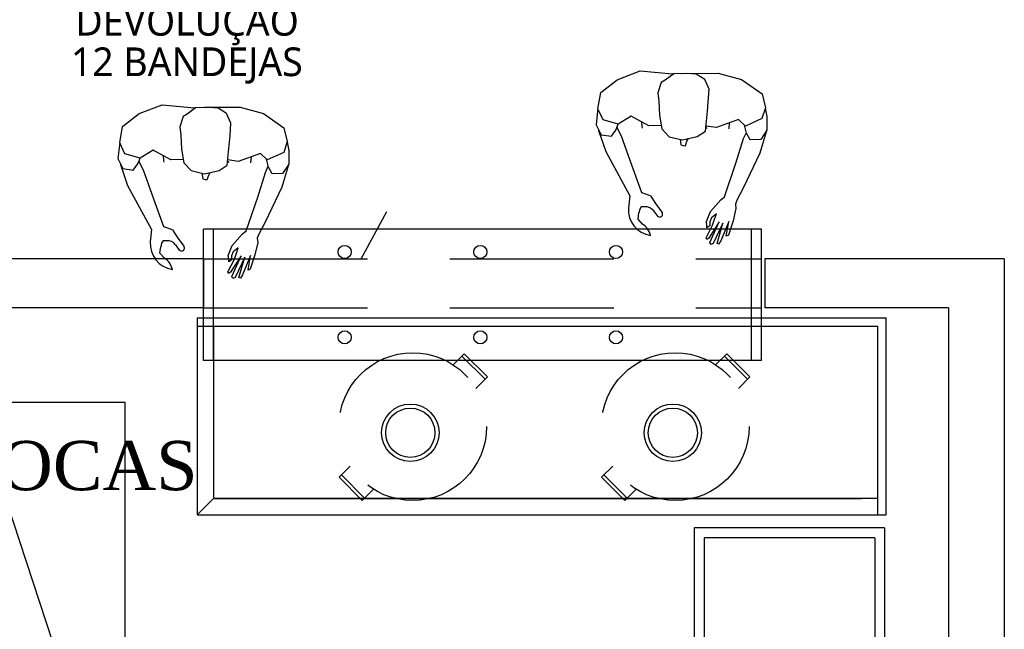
# Model space of a CAD drawing. Header units: millimetres. Extents: x 4 to 3534, y 14 to 98.
# Tile 130 of 161: x 31.14 to 34.14, y 57.44 to 59.3. Entities that reach past the tile are written whole.
import ezdxf

# ---------------------------------------------------------------- set-up
doc = ezdxf.new("R2010")
doc.units = ezdxf.units.MM
doc.header["$MEASUREMENT"] = 0
doc.linetypes.add('Dashed', pattern=[0.75, 0.5, -0.25])
doc.layers.add('Textos', color=7, linetype='Continuous', lineweight=5)
doc.styles.add('TimesNewRoman', font='times.ttf')
doc.styles.add('TrebuchetMS', font='trebuc.ttf')

msp = doc.modelspace()

# ---------------------------------------------------------------- linework, layer by layer
at = {"color": 7}
for p, q in [((32.9635, 59.11761), (33.0341, 59.14459)), ((33.0341, 59.14459), (33.1325, 59.13509)), ((33.1361, 59.13577), (33.1102, 59.11577)), ((33.1754, 59.13659), (33.1361, 59.13577)), ((33.1624, 59.13632), (33.1638, 59.13693)), ((33.1638, 59.13693), (33.2713, 59.13726)), ((33.2045, 59.13412), (33.1754, 59.13659)), ((33.2713, 59.13726), (33.3425, 59.11834)), ((32.9136, 59.07882), (32.9635, 59.11761)), ((33.0978, 59.10913), (33.0875, 59.0778)), ((33.1102, 59.11577), (33.0978, 59.10913)), ((33.1325, 59.13509), (33.1347, 59.13464)), ((33.2302, 59.11822), (33.2045, 59.13412)), ((33.2435, 59.08894), (33.2302, 59.11822)), ((33.3425, 59.11834), (33.4051, 59.07411)), ((32.9048, 59.02883), (32.9136, 59.07882)), ((33.0875, 59.0778), (33.0906, 59.05197)), ((33.2409, 59.04969), (33.2435, 59.08894)), ((33.0906, 59.05197), (33.0925, 59.00932)), ((33.2384, 59.02166), (33.2409, 59.04969)), ((33.4051, 59.07411), (33.4152, 59.03232)), ((31.5065, 59.0142), (31.5771, 59.04117)), ((31.5771, 59.04117), (31.6755, 59.03167)), ((31.6791, 59.03235), (31.6532, 59.01236)), ((31.6755, 59.03167), (31.6777, 59.03122)), ((31.7184, 59.03317), (31.6791, 59.03235)), ((31.7054, 59.0329), (31.7068, 59.03352)), ((31.7068, 59.03352), (31.8143, 59.03385)), ((31.7475, 59.03071), (31.7184, 59.03317)), ((31.7732, 59.0148), (31.7475, 59.03071)), ((31.8143, 59.03385), (31.8855, 59.01493)), ((32.904, 59.02203), (32.8991, 58.98055)), ((32.9056, 59.02712), (32.904, 59.02203)), ((32.9204, 58.99533), (32.9048, 59.02883)), ((33.2324, 58.96112), (33.2384, 59.02166)), ((33.4152, 59.03232), (33.4046, 58.99903)), ((33.4149, 59.03111), (33.42, 59.00559)), ((31.4566, 58.9754), (31.5065, 59.0142)), ((31.6408, 59.00572), (31.6305, 58.97438)), ((31.6532, 59.01236), (31.6408, 59.00572)), ((31.7865, 58.98553), (31.7732, 59.0148)), ((31.8855, 59.01493), (31.9481, 58.9707)), ((32.9666, 58.98201), (32.9204, 58.99533)), ((33.0064, 59.00673), (32.9666, 58.98201)), ((33.0604, 58.97712), (33.0064, 59.00673)), ((33.0375, 58.98964), (33.0384, 58.97578)), ((33.0925, 59.00932), (33.1001, 58.96774)), ((33.3333, 58.99623), (33.2659, 58.97175)), ((33.3047, 58.96827), (33.3059, 58.98628)), ((33.3544, 58.97647), (33.3333, 58.99623)), ((33.4046, 58.99903), (33.3544, 58.97647)), ((33.42, 59.00559), (33.4198, 58.96384)), ((31.4478, 58.92541), (31.4566, 58.9754)), ((31.6305, 58.97438), (31.6336, 58.94855)), ((31.7839, 58.94628), (31.7865, 58.98553)), ((31.9481, 58.9707), (31.9582, 58.92891)), ((32.8991, 58.98055), (32.9146, 58.95014)), ((32.9071, 58.96489), (32.9071, 58.96254)), ((32.9071, 58.96254), (32.9288, 58.89927)), ((32.946, 58.94541), (32.9596, 58.96438)), ((32.9596, 58.96438), (32.9666, 58.98202)), ((32.9767, 58.94579), (32.963, 58.97293)), ((33.0384, 58.97578), (33.0396, 58.9703)), ((33.0983, 58.97766), (33.0604, 58.97712)), ((33.1001, 58.96774), (33.1223, 58.94401)), ((33.2076, 58.94448), (33.2324, 58.96112)), ((33.2337, 58.97431), (33.2362, 58.96879)), ((33.2659, 58.97175), (33.2339, 58.97659)), ((33.3489, 58.93869), (33.3573, 58.95729)), ((33.3579, 58.955), (33.3516, 58.97906)), ((33.4177, 58.95837), (33.3987, 58.89423)), ((33.4198, 58.96384), (33.4009, 58.93549)), ((33.4176, 58.96049), (33.4177, 58.95837)), ((31.6336, 58.94855), (31.6356, 58.9059)), ((31.7815, 58.91825), (31.7839, 58.94628)), ((31.9582, 58.92891), (31.9476, 58.89562)), ((31.9579, 58.9277), (31.963, 58.90218)), ((32.9146, 58.95014), (32.946, 58.94541)), ((33.0036, 58.87106), (32.9767, 58.94579)), ((33.1223, 58.94401), (33.1626, 58.93473)), ((33.1553, 58.93642), (33.158, 58.91905)), ((33.1626, 58.93473), (33.2076, 58.94448)), ((33.1715, 58.9167), (33.1761, 58.93013)), ((33.1761, 58.93013), (33.1808, 58.93868)), ((33.3251, 58.8629), (33.3489, 58.93869)), ((33.3691, 58.93454), (33.3579, 58.955)), ((33.4009, 58.93549), (33.3691, 58.93454)), ((31.447, 58.91861), (31.4421, 58.87713)), ((31.4486, 58.9237), (31.447, 58.91861)), ((31.4634, 58.89192), (31.4478, 58.92541)), ((31.5494, 58.90332), (31.5096, 58.87859)), ((31.6034, 58.8737), (31.5494, 58.90332)), ((31.6356, 58.9059), (31.6431, 58.86433)), ((31.7754, 58.8577), (31.7815, 58.91825)), ((31.9476, 58.89562), (31.8974, 58.87306)), ((31.963, 58.90218), (31.9628, 58.86042)), ((32.9288, 58.89927), (33.0017, 58.76438)), ((33.158, 58.91905), (33.1647, 58.91676)), ((33.1647, 58.91676), (33.1715, 58.9167)), ((31.4421, 58.87713), (31.4576, 58.84672)), ((31.5096, 58.87859), (31.4634, 58.89192)), ((31.5026, 58.86096), (31.5096, 58.8786)), ((31.5197, 58.84237), (31.506, 58.86952)), ((31.5805, 58.88622), (31.5814, 58.87237)), ((31.5814, 58.87237), (31.5826, 58.86688)), ((31.6413, 58.87425), (31.6034, 58.8737)), ((31.7767, 58.87089), (31.7792, 58.86538)), ((31.8089, 58.86833), (31.7769, 58.87317)), ((31.8763, 58.89282), (31.8089, 58.86833)), ((31.8477, 58.86485), (31.8489, 58.88286)), ((31.8974, 58.87306), (31.8763, 58.89282)), ((31.9009, 58.85159), (31.8946, 58.87565)), ((33.0389, 58.77277), (33.0036, 58.87106)), ((33.3987, 58.89423), (33.3476, 58.78744)), ((31.4501, 58.86148), (31.4501, 58.85913)), ((31.4501, 58.85913), (31.4718, 58.79586)), ((31.4576, 58.84672), (31.489, 58.84199)), ((31.489, 58.84199), (31.5026, 58.86096)), ((31.5466, 58.76765), (31.5197, 58.84237)), ((31.6431, 58.86433), (31.6653, 58.84059)), ((31.6653, 58.84059), (31.7056, 58.83131)), ((31.7056, 58.83131), (31.7506, 58.84106)), ((31.7506, 58.84106), (31.7754, 58.8577)), ((31.8919, 58.83527), (31.9003, 58.85387)), ((31.9121, 58.83113), (31.9009, 58.85159)), ((31.9607, 58.85495), (31.9417, 58.79082)), ((31.9628, 58.86042), (31.9439, 58.83207)), ((31.9606, 58.85707), (31.9607, 58.85495)), ((33.2902, 58.7606), (33.3251, 58.8629)), ((31.6983, 58.83301), (31.701, 58.81564)), ((31.701, 58.81564), (31.7077, 58.81334)), ((31.7077, 58.81334), (31.7145, 58.81329)), ((31.7145, 58.81329), (31.7191, 58.82672)), ((31.7191, 58.82672), (31.7238, 58.83526)), ((31.8681, 58.75948), (31.8919, 58.83527)), ((31.9439, 58.83207), (31.9121, 58.83113)), ((31.4718, 58.79586), (31.5447, 58.66097)), ((31.9417, 58.79082), (31.8906, 58.68403)), ((33.3476, 58.78744), (33.3294, 58.75225)), ((31.5819, 58.66936), (31.5466, 58.76765)), ((31.8332, 58.65718), (31.8681, 58.75948)), ((33.0017, 58.76438), (32.9978, 58.72686)), ((33.0651, 58.76395), (33.0389, 58.77277)), ((33.0651, 58.76395), (33.08, 58.74094)), ((33.2477, 58.71579), (33.2791, 58.75173)), ((33.2791, 58.75173), (33.2902, 58.7606)), ((33.3294, 58.75225), (33.324, 58.73816)), ((32.1832, 58.57241), (32.2618, 58.71618)), ((33.0322, 58.72294), (33.0295, 58.71215)), ((33.037, 58.73035), (33.0322, 58.72294)), ((33.0471, 58.73061), (33.0365, 58.73013)), ((33.087, 58.70199), (33.0752, 58.71807)), ((33.08, 58.74094), (33.1, 58.7139)), ((33.2355, 58.68548), (33.2477, 58.71579)), ((33.3251, 58.72526), (33.3167, 58.68769)), ((33.324, 58.73816), (33.3251, 58.72526)), ((33.0274, 58.69256), (33.0295, 58.71215)), ((33.0408, 58.67765), (33.0274, 58.69256)), ((33.2509, 58.69688), (33.2457, 58.68434)), ((33.2659, 58.70907), (33.2509, 58.69688)), ((33.2542, 58.67465), (33.2602, 58.69313)), ((33.2602, 58.69313), (33.2659, 58.70907)), ((33.3167, 58.68769), (33.3025, 58.64413)), ((31.5447, 58.66097), (31.5408, 58.62345)), ((31.6081, 58.66053), (31.5819, 58.66936)), ((31.6081, 58.66053), (31.623, 58.63753)), ((33.4032, 58.66244), (31.7032, 58.66244)), ((31.8221, 58.64832), (31.8332, 58.65718)), ((31.8906, 58.68403), (31.8724, 58.64884)), ((33.2344, 58.63578), (33.2542, 58.67465)), ((33.2369, 58.6746), (33.2355, 58.68548)), ((33.2372, 58.66678), (33.2369, 58.6746)), ((33.2456, 58.67248), (33.2372, 58.66678)), ((33.2747, 58.68478), (33.2424, 58.63529)), ((33.2457, 58.68434), (33.2456, 58.67248)), ((33.2462, 58.62131), (33.2747, 58.68478)), ((33.2856, 58.68063), (33.256, 58.61872)), ((33.2679, 58.61872), (33.2856, 58.68063)), ((33.3034, 58.68544), (33.2791, 58.62708)), ((33.2959, 58.64135), (33.3034, 58.68544)), ((33.4032, 58.26244), (33.4032, 58.66244)), ((31.58, 58.62694), (31.5752, 58.61953)), ((31.5901, 58.6272), (31.5796, 58.62671)), ((31.623, 58.63753), (31.643, 58.61049)), ((31.7907, 58.61238), (31.8221, 58.64832)), ((31.8724, 58.64884), (31.867, 58.63475)), ((31.867, 58.63475), (31.8681, 58.62184)), ((33.2365, 58.63087), (33.2344, 58.63578)), ((33.2424, 58.63529), (33.2365, 58.63087)), ((33.2791, 58.62708), (33.2725, 58.61684)), ((33.3025, 58.64413), (33.2959, 58.64135)), ((31.5704, 58.58915), (31.5725, 58.60873)), ((31.5752, 58.61953), (31.5725, 58.60873)), ((31.63, 58.59858), (31.6182, 58.61466)), ((31.7785, 58.58207), (31.7907, 58.61238)), ((31.8089, 58.60566), (31.7939, 58.59347)), ((31.8032, 58.58971), (31.8089, 58.60566)), ((31.8681, 58.62184), (31.8597, 58.58427)), ((33.2495, 58.61593), (33.2462, 58.62131)), ((33.256, 58.61872), (33.2495, 58.61593)), ((33.2725, 58.61684), (33.2679, 58.61872)), ((31.7032, 58.57241), (30.9732, 58.57241)), ((31.5838, 58.57423), (31.5704, 58.58915)), ((31.7032, 58.57241), (31.7032, 58.42241)), ((31.7774, 58.53236), (31.7972, 58.57124)), ((31.7799, 58.57119), (31.7785, 58.58207)), ((31.7802, 58.56336), (31.7799, 58.57119)), ((31.7886, 58.56907), (31.7802, 58.56336)), ((31.8177, 58.58137), (31.7854, 58.53188)), ((31.7887, 58.58093), (31.7886, 58.56907)), ((31.7939, 58.59347), (31.7887, 58.58093)), ((31.7892, 58.51789), (31.8177, 58.58137)), ((31.7972, 58.57124), (31.8032, 58.58971)), ((31.8286, 58.57721), (31.799, 58.5153)), ((31.8109, 58.5153), (31.8286, 58.57721)), ((31.8464, 58.58203), (31.8221, 58.52366)), ((31.8389, 58.53793), (31.8464, 58.58203)), ((31.8597, 58.58427), (31.8455, 58.54072)), ((33.4132, 58.57241), (33.4132, 58.42241)), ((34.1432, 58.57241), (33.4132, 58.57241)), ((34.1432, 58.57241), (34.1432, 51.82244)), ((31.8455, 58.54072), (31.8389, 58.53793)), ((31.7795, 58.52746), (31.7774, 58.53236)), ((31.7854, 58.53188), (31.7795, 58.52746)), ((31.7925, 58.51252), (31.7892, 58.51789)), ((31.799, 58.5153), (31.7925, 58.51252)), ((31.8155, 58.51342), (31.8109, 58.5153)), ((31.8221, 58.52366), (31.8155, 58.51342)), ((31.7032, 58.42241), (30.9732, 58.42241)), ((33.9732, 58.42241), (33.4132, 58.42241)), ((33.9732, 58.42241), (33.9732, 52.92244)), ((31.6832, 58.39241), (31.6832, 57.79241)), ((31.6832, 58.39241), (33.7832, 58.39241)), ((33.7832, 57.79241), (33.7832, 58.39241)), ((31.6832, 58.36741), (33.7582, 58.36741)), ((31.7332, 58.36741), (31.7332, 57.84241)), ((33.7582, 57.79241), (33.7582, 58.36741)), ((33.4032, 58.26244), (31.7032, 58.26244)), ((31.7332, 57.84241), (31.6832, 57.79241)), ((33.7582, 57.84241), (31.7332, 57.84241)), ((31.7332, 57.84241), (33.7082, 57.84241)), ((31.6832, 57.79241), (33.7832, 57.79241)), ((33.1982, 57.75241), (33.1982, 56.50244)), ((33.7782, 57.75241), (33.1982, 57.75241)), ((33.7782, 57.75241), (33.7782, 56.50244)), ((33.2282, 57.72241), (33.2282, 56.50244)), ((33.7482, 57.72241), (33.2282, 57.72241)), ((33.7482, 57.72241), (33.7482, 56.50244))]:
    msp.add_line(p, q, dxfattribs=at)
at = {"color": 7, "linetype": 'Continuous'}
for p, q in [((31.7032, 58.26244), (31.7032, 58.66244)), ((31.7332, 58.26244), (31.7332, 58.66244)), ((33.3732, 58.26244), (33.3732, 58.66244))]:
    msp.add_line(p, q, dxfattribs=at)
at = {"color": 7, "linetype": 'Dashed'}
for p, q in [((31.7032, 58.57241), (33.4032, 58.57241)), ((31.7032, 58.57241), (31.7032, 58.42241)), ((31.7032, 58.42241), (33.4032, 58.42241)), ((32.4636, 58.24941), (32.4972, 58.28304)), ((32.5608, 58.20526), (32.4901, 58.27597)), ((32.4972, 58.28304), (32.4969, 58.2821)), ((32.5679, 58.21233), (32.4972, 58.28304)), ((33.2636, 58.24941), (33.2972, 58.28304)), ((33.3608, 58.20526), (33.2901, 58.27597)), ((33.2972, 58.28304), (33.2969, 58.2821)), ((33.3679, 58.21233), (33.2972, 58.28304)), ((32.533, 58.17746), (32.5679, 58.21233)), ((33.333, 58.17746), (33.3679, 58.21233)), ((32.1161, 57.90667), (32.1503, 57.94084)), ((32.9161, 57.90667), (32.9503, 57.94084)), ((32.1161, 57.90667), (32.1868, 57.83596)), ((32.1232, 57.91374), (32.1939, 57.84303)), ((32.9161, 57.90667), (32.9868, 57.83596)), ((32.9232, 57.91374), (32.9939, 57.84303)), ((32.1868, 57.83596), (32.2212, 57.8703)), ((32.9868, 57.83596), (33.0212, 57.8703))]:
    msp.add_line(p, q, dxfattribs=at)
at = {"color": 7}
msp.add_lwpolyline([(31.0032, 58.1352), (31.0032, 56.73524), (31.4632, 56.73524), (31.0032, 58.1352), (31.4632, 58.1352), (31.4632, 56.73524)], dxfattribs=at)
for centre, radius in [((32.1332, 58.59296), 0.02), ((32.5465, 58.59296), 0.02), ((32.9599, 58.59296), 0.02), ((32.1332, 58.33296), 0.02), ((32.5465, 58.33296), 0.02), ((32.9599, 58.33296), 0.02), ((32.3332, 58.04241), 0.0875), ((32.3332, 58.04241), 0.075), ((33.1332, 58.04241), 0.0875), ((33.1332, 58.04241), 0.075)]:
    msp.add_circle(centre, radius, dxfattribs=at)
at = {"color": 7, "linetype": 'Dashed'}
for centre in [(32.3405, 58.06107), (33.1405, 58.06107)]:
    msp.add_circle(centre, 0.225, dxfattribs=at)
at = {"color": 7}
for centre, radius, start, end in [((33.0769, 58.72172), 0.07927, 176.277, 261.515), ((33.0492, 58.69759), 0.03309, 38.2378, 93.7035), ((33.0934, 58.7081), 0.00881, 204.968, 41.174), ((33.0115, 58.631), 0.05507, 12.915, 57.8897), ((31.5922, 58.59417), 0.03309, 38.2378, 93.7035), ((31.6199, 58.6183), 0.07927, 176.277, 261.515), ((31.6364, 58.60468), 0.00881, 204.968, 41.174), ((31.5545, 58.52759), 0.05507, 12.915, 57.8897)]:
    msp.add_arc(centre, radius, start, end, dxfattribs=at)

# ---------------------------------------------------------------- texts
at = {"color": 7, "char_height": 0.0875, "attachment_point": 8, "line_spacing_factor": 0.798, "style": 'TrebuchetMS'}
for s, insert, width in [('DEVOLUÇÃO', (31.6532, 59.22224), 2.3250389), ('12 BANDEJAS', (31.6522, 59.10511), 2.5067804)]:
    msp.add_mtext(s, dxfattribs=dict(at, insert=insert, width=width))
at = {"layer": 'Textos', "insert": (29.80895, 57.64024), "char_height": 0.15, "width": 1.9317485, "attachment_point": 7, "line_spacing_factor": 0.9, "style": 'TimesNewRoman'}
msp.add_mtext('FOGÃO 04 BOCAS\\Ph=60cm', dxfattribs=at)

doc.saveas('drawing.dxf')
